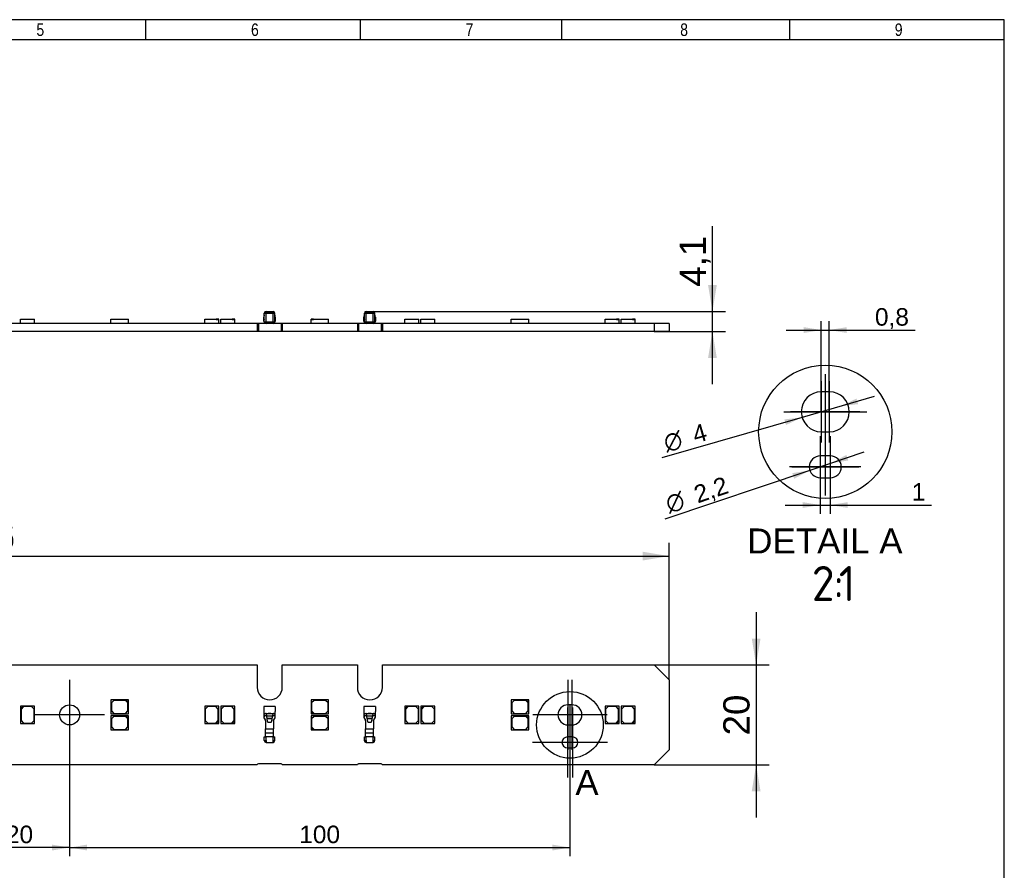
# Model space of a CAD drawing. Header units: millimetres. Extents: x 16 to 406, y 5 to 285.
# Tile 3 of 3: x 209 to 406, y 115 to 285. Entities that reach past the tile are written whole.
import ezdxf
from ezdxf.enums import TextEntityAlignment as Align
from ezdxf.lldxf.tags import DXFTag

# ---------------------------------------------------------------- set-up
doc = ezdxf.new("R2010")
doc.units = ezdxf.units.MM
for name, color, linetype in [('10', 7, 'Continuous'), ('Default', 7, 'Continuous'), ('LINLED_280X20MM_', 7, 'Continuous')]:
    doc.layers.add(name, color=color, linetype=linetype)
doc.styles.add('SEACAD_Arial', font='arial.ttf')
doc.styles.add('SEACAD_Solid_Edge_ANSI1_Symbols', font='semeca1.ttf')
doc.styles.add('SEACAD_Solid_Edge_ISO', font='seiso.ttf')
tags = doc.linetypes.add('CENTER2', pattern=[28.575, 19.05, -3.175, 3.175, -3.175]).pattern_tags.tags
tags[10:11] = [DXFTag(74, 4), DXFTag(75, 0), DXFTag(340, '0'), DXFTag(46, 0.0), DXFTag(50, 0.0), DXFTag(44, 0.0), DXFTag(45, 0.0)]
tags[8:9] = [DXFTag(74, 4), DXFTag(75, 0), DXFTag(340, '0'), DXFTag(46, 0.0), DXFTag(50, 0.0), DXFTag(44, 0.0), DXFTag(45, 0.0)]
tags[6:7] = [DXFTag(74, 4), DXFTag(75, 0), DXFTag(340, '0'), DXFTag(46, 0.0), DXFTag(50, 0.0), DXFTag(44, 0.0), DXFTag(45, 0.0)]
tags[4:5] = [DXFTag(74, 4), DXFTag(75, 0), DXFTag(340, '0'), DXFTag(46, 0.0), DXFTag(50, 0.0), DXFTag(44, 0.0), DXFTag(45, 0.0)]
doc.dimstyles.new('ISO', dxfattribs={"dimtxt": 5.25, "dimasz": 5.25, "dimexe": 2.625, "dimexo": 0, "dimgap": 1.3125, "dimtad": 1, "dimtxsty": 'SEACAD_Arial', "dimblk1": '_SE_FILLED', "dimblk2": '_SE_FILLED', "dimsah": 1, "dimcen": 2.625, "dimadec": 0, "dimazin": 0, "dimtfac": 0.5, "dimtdec": 3, "dimtmove": 0, "dimatfit": 3, "dimfxl": 1, "dimarcsym": 0})

# ---------------------------------------------------------------- blocks, each defined once
blk = doc.blocks.new('SEANNOT_GROUP')
at = {"layer": 'Default', "color": 7, "linetype": 'CENTER2'}
for p, q in [((370.69, 212.36), (370.69, 200.11)), ((376.81, 206.23), (364.56, 206.23))]:
    blk.add_line(p, q, dxfattribs=at)
blk = doc.blocks.new('SEANNOT_GROUP1')
at = {"layer": 'Default', "color": 7, "linetype": 'CENTER2'}
for p, q in [((369.09, 212.36), (369.09, 200.11)), ((375.21, 206.23), (362.96, 206.23))]:
    blk.add_line(p, q, dxfattribs=at)
blk = doc.blocks.new('SEANNOT_GROUP2')
at = {"layer": 'Default', "color": 7, "linetype": 'CENTER2'}
for p, q in [((368.89, 201.36), (368.89, 189.11)), ((375.01, 195.23), (362.76, 195.23))]:
    blk.add_line(p, q, dxfattribs=at)
blk = doc.blocks.new('SEANNOT_GROUP3')
at = {"layer": 'Default', "color": 7, "linetype": 'CENTER2'}
for p, q in [((370.89, 201.36), (370.89, 189.11)), ((377.01, 195.23), (364.76, 195.23))]:
    blk.add_line(p, q, dxfattribs=at)
blk = doc.blocks.new('SEANNOT_GROUP4')
at = {"layer": 'Default', "color": 7, "linetype": 'CENTER2'}
blk.add_line((369.89, 213.73), (369.89, 198.73), dxfattribs=at)
blk = doc.blocks.new('SEANNOT_GROUP5')
at = {"layer": 'Default', "color": 7, "linetype": 'CENTER2'}
blk.add_line((369.89, 200.93), (369.89, 189.53), dxfattribs=at)
blk = doc.blocks.new('SEANNOT_GROUP6')
at = {"layer": 'Default', "color": 7, "linetype": 'CENTER2'}
blk.add_line((363.19, 195.23), (376.59, 195.23), dxfattribs=at)
blk = doc.blocks.new('SEANNOT_GROUP7')
at = {"layer": 'Default', "color": 7, "linetype": 'CENTER2'}
blk.add_line((361.59, 206.23), (378.19, 206.23), dxfattribs=at)
blk = doc.blocks.new('SEANNOT_GROUP9')
at = {"layer": 'Default', "color": 7, "linetype": 'CENTER2'}
for p, q in [((218.86, 152.67), (218.86, 138.67)), ((225.86, 145.67), (211.86, 145.67))]:
    blk.add_line(p, q, dxfattribs=at)
blk = doc.blocks.new('SEANNOT_GROUP17')
at = {"layer": 'Default', "color": 7, "linetype": 'CENTER2'}
for p, q in [((319.26, 152.67), (319.26, 138.67)), ((326.26, 145.67), (312.26, 145.67))]:
    blk.add_line(p, q, dxfattribs=at)
blk = doc.blocks.new('SEANNOT_GROUP18')
at = {"layer": 'Default', "color": 7, "linetype": 'CENTER2'}
for p, q in [((318.46, 152.67), (318.46, 138.67)), ((325.46, 145.67), (311.46, 145.67))]:
    blk.add_line(p, q, dxfattribs=at)
blk = doc.blocks.new('SEANNOT_GROUP19')
at = {"layer": 'Default', "color": 7, "linetype": 'CENTER2'}
for p, q in [((318.36, 147.17), (318.36, 133.17)), ((325.36, 140.17), (311.36, 140.17))]:
    blk.add_line(p, q, dxfattribs=at)
blk = doc.blocks.new('SEANNOT_GROUP20')
at = {"layer": 'Default', "color": 7, "linetype": 'CENTER2'}
for p, q in [((319.36, 147.17), (319.36, 133.17)), ((326.36, 140.17), (312.36, 140.17))]:
    blk.add_line(p, q, dxfattribs=at)
blk = doc.blocks.new('SE')
at = {"layer": 'LINLED_280X20MM_', "color": 7, "linetype": 'Continuous'}
for p, q in [((141.36, 155.67), (256.36, 155.67)), ((256.36, 155.67), (256.36, 151.17)), ((261.36, 155.67), (276.36, 155.67)), ((261.36, 151.17), (261.36, 155.67)), ((276.36, 155.67), (276.36, 151.17)), ((281.36, 155.67), (335.66, 155.67)), ((281.36, 151.17), (281.36, 155.67)), ((335.66, 155.67), (338.66, 152.67)), ((338.66, 152.67), (338.66, 138.67)), ((230.11, 148.67), (227.11, 148.67)), ((227.11, 148.67), (227.11, 145.87)), ((227.71, 148.57), (227.21, 148.07)), ((227.21, 148.07), (227.21, 146.47)), ((230.01, 148.57), (227.71, 148.57)), ((230.51, 148.07), (230.01, 148.57)), ((230.11, 148.67), (230.61, 148.17)), ((230.61, 148.67), (230.11, 148.67)), ((230.51, 146.47), (230.51, 148.07)), ((230.61, 148.17), (230.61, 148.67)), ((230.61, 145.87), (230.61, 148.17)), ((270.61, 148.67), (267.11, 148.67)), ((267.11, 148.67), (267.11, 146.37)), ((267.71, 148.57), (267.21, 148.07)), ((267.21, 148.07), (267.21, 146.47)), ((270.01, 148.57), (267.71, 148.57)), ((270.51, 148.07), (270.01, 148.57)), ((270.51, 146.47), (270.51, 148.07)), ((270.61, 145.87), (270.61, 148.67)), ((310.11, 148.67), (307.11, 148.67)), ((307.11, 148.67), (307.11, 145.87)), ((307.71, 148.57), (307.21, 148.07)), ((307.21, 148.07), (307.21, 146.47)), ((310.01, 148.57), (307.71, 148.57)), ((310.51, 148.07), (310.01, 148.57)), ((310.11, 148.67), (310.61, 148.17)), ((310.61, 148.67), (310.11, 148.67)), ((310.51, 146.47), (310.51, 148.07)), ((310.61, 148.17), (310.61, 148.67)), ((310.61, 145.87), (310.61, 148.17)), ((319.26, 147.67), (318.46, 147.67)), ((209.06, 146.92), (209.56, 147.42)), ((209.56, 147.42), (209.06, 147.42)), ((209.06, 147.42), (209.06, 146.92)), ((209.06, 146.92), (209.06, 143.92)), ((209.66, 147.32), (209.16, 146.82)), ((209.16, 146.82), (209.16, 144.52)), ((211.86, 147.42), (209.56, 147.42)), ((211.26, 147.32), (209.66, 147.32)), ((211.76, 146.82), (211.26, 147.32)), ((211.76, 144.52), (211.76, 146.82)), ((211.86, 143.92), (211.86, 147.42)), ((227.11, 145.87), (230.61, 145.87)), ((227.21, 146.47), (227.71, 145.97)), ((227.71, 145.97), (230.01, 145.97)), ((230.01, 145.97), (230.51, 146.47)), ((248.66, 147.42), (245.86, 147.42)), ((245.86, 147.42), (245.86, 143.92)), ((246.46, 147.32), (245.96, 146.82)), ((245.96, 146.82), (245.96, 144.52)), ((248.06, 147.32), (246.46, 147.32)), ((248.56, 146.82), (248.06, 147.32)), ((248.56, 144.52), (248.56, 146.82)), ((248.66, 144.42), (248.66, 147.42)), ((251.86, 147.42), (249.06, 147.42)), ((249.06, 147.42), (249.06, 143.92)), ((249.66, 147.32), (249.16, 146.82)), ((249.16, 146.82), (249.16, 144.52)), ((251.26, 147.32), (249.66, 147.32)), ((251.76, 146.82), (251.26, 147.32)), ((251.76, 144.52), (251.76, 146.82)), ((251.86, 144.42), (251.86, 147.42)), ((259.96, 147.37), (257.66, 147.37)), ((257.66, 147.37), (257.66, 146.57)), ((257.66, 146.57), (257.66, 146.37)), ((257.66, 146.37), (257.66, 145.29)), ((258.11, 145.97), (258.03, 145.97)), ((258.11, 145.97), (258.18, 145.48)), ((258.11, 145.97), (258.81, 145.97)), ((259.1, 145.97), (258.51, 145.97)), ((258.81, 145.97), (259.51, 145.97)), ((259.44, 145.48), (259.51, 145.97)), ((259.58, 145.97), (259.51, 145.97)), ((259.96, 147.37), (259.96, 146.57)), ((259.96, 146.57), (259.96, 146.37)), ((259.96, 145.29), (259.96, 146.37)), ((267.61, 145.87), (267.11, 146.37)), ((267.11, 146.37), (267.11, 145.87)), ((267.11, 145.87), (267.61, 145.87)), ((267.21, 146.47), (267.71, 145.97)), ((267.61, 145.87), (270.61, 145.87)), ((267.71, 145.97), (270.01, 145.97)), ((270.01, 145.97), (270.51, 146.47)), ((279.96, 147.37), (277.66, 147.37)), ((277.66, 147.37), (277.66, 146.57)), ((277.66, 146.57), (277.66, 146.37)), ((277.66, 146.37), (277.66, 145.29)), ((278.11, 145.97), (278.03, 145.97)), ((278.11, 145.97), (278.18, 145.48)), ((278.11, 145.97), (278.81, 145.97)), ((279.1, 145.97), (278.51, 145.97)), ((278.81, 145.97), (279.51, 145.97)), ((279.44, 145.48), (279.51, 145.97)), ((279.58, 145.97), (279.51, 145.97)), ((279.96, 147.37), (279.96, 146.57)), ((279.96, 146.57), (279.96, 146.37)), ((279.96, 145.29), (279.96, 146.37)), ((285.86, 146.92), (286.36, 147.42)), ((286.36, 147.42), (285.86, 147.42)), ((285.86, 147.42), (285.86, 146.92)), ((285.86, 146.92), (285.86, 143.92)), ((286.46, 147.32), (285.96, 146.82)), ((285.96, 146.82), (285.96, 144.52)), ((288.66, 147.42), (286.36, 147.42)), ((288.06, 147.32), (286.46, 147.32)), ((288.56, 146.82), (288.06, 147.32)), ((288.56, 144.52), (288.56, 146.82)), ((288.66, 143.92), (288.66, 147.42)), ((289.06, 146.92), (289.56, 147.42)), ((289.56, 147.42), (289.06, 147.42)), ((289.06, 147.42), (289.06, 146.92)), ((289.06, 146.92), (289.06, 143.92)), ((289.66, 147.32), (289.16, 146.82)), ((289.16, 146.82), (289.16, 144.52)), ((291.86, 147.42), (289.56, 147.42)), ((291.26, 147.32), (289.66, 147.32)), ((291.76, 146.82), (291.26, 147.32)), ((291.76, 144.52), (291.76, 146.82)), ((291.86, 143.92), (291.86, 147.42)), ((307.11, 145.87), (310.61, 145.87)), ((307.21, 146.47), (307.71, 145.97)), ((307.71, 145.97), (310.01, 145.97)), ((310.01, 145.97), (310.51, 146.47)), ((328.66, 147.42), (325.86, 147.42)), ((325.86, 147.42), (325.86, 143.92)), ((326.46, 147.32), (325.96, 146.82)), ((325.96, 146.82), (325.96, 144.52)), ((328.06, 147.32), (326.46, 147.32)), ((328.56, 146.82), (328.06, 147.32)), ((328.56, 144.52), (328.56, 146.82)), ((328.66, 144.42), (328.66, 147.42)), ((331.86, 147.42), (329.06, 147.42)), ((329.06, 147.42), (329.06, 143.92)), ((329.66, 147.32), (329.16, 146.82)), ((329.16, 146.82), (329.16, 144.52)), ((331.26, 147.32), (329.66, 147.32)), ((331.76, 146.82), (331.26, 147.32)), ((331.76, 144.52), (331.76, 146.82)), ((331.86, 144.42), (331.86, 147.42)), ((209.06, 143.92), (211.86, 143.92)), ((209.16, 144.52), (209.66, 144.02)), ((209.66, 144.02), (211.26, 144.02)), ((211.26, 144.02), (211.76, 144.52)), ((230.11, 145.47), (227.11, 145.47)), ((227.11, 145.47), (227.11, 142.67)), ((227.71, 145.37), (227.21, 144.87)), ((227.21, 144.87), (227.21, 143.27)), ((230.01, 145.37), (227.71, 145.37)), ((230.51, 144.87), (230.01, 145.37)), ((230.11, 145.47), (230.61, 144.97)), ((230.61, 145.47), (230.11, 145.47)), ((230.51, 143.27), (230.51, 144.87)), ((230.61, 144.97), (230.61, 145.47)), ((230.61, 142.67), (230.61, 144.97)), ((245.86, 143.92), (248.16, 143.92)), ((245.96, 144.52), (246.46, 144.02)), ((246.46, 144.02), (248.06, 144.02)), ((248.06, 144.02), (248.56, 144.52)), ((248.66, 144.42), (248.16, 143.92)), ((248.16, 143.92), (248.66, 143.92)), ((248.66, 143.92), (248.66, 144.42)), ((249.06, 143.92), (251.36, 143.92)), ((249.16, 144.52), (249.66, 144.02)), ((249.66, 144.02), (251.26, 144.02)), ((251.26, 144.02), (251.76, 144.52)), ((251.86, 144.42), (251.36, 143.92)), ((251.36, 143.92), (251.86, 143.92)), ((251.86, 143.92), (251.86, 144.42)), ((257.66, 145.29), (257.71, 145.29)), ((258.18, 145.47), (257.71, 145.47)), ((257.71, 145.47), (257.71, 145.29)), ((257.8, 144.91), (257.86, 144.91)), ((257.8, 144.91), (257.89, 144.79)), ((257.87, 144.89), (257.86, 144.91)), ((257.89, 144.8), (257.92, 144.76)), ((258.01, 144.53), (258.01, 142.87)), ((258.18, 145.48), (259.44, 145.48)), ((259.9, 145.47), (259.44, 145.47)), ((259.61, 144.51), (259.62, 144.59)), ((259.61, 144.53), (259.61, 142.87)), ((259.73, 144.8), (259.82, 144.91)), ((259.76, 144.91), (259.74, 144.89)), ((259.76, 144.91), (259.82, 144.91)), ((259.9, 145.47), (259.9, 145.29)), ((259.9, 145.29), (259.96, 145.29)), ((270.61, 145.47), (267.11, 145.47)), ((267.11, 145.47), (267.11, 143.17)), ((267.71, 145.37), (267.21, 144.87)), ((267.21, 144.87), (267.21, 143.27)), ((270.01, 145.37), (267.71, 145.37)), ((270.51, 144.87), (270.01, 145.37)), ((270.51, 143.27), (270.51, 144.87)), ((270.61, 142.67), (270.61, 145.47)), ((277.66, 145.29), (277.71, 145.29)), ((278.18, 145.47), (277.71, 145.47)), ((277.71, 145.47), (277.71, 145.29)), ((277.8, 144.91), (277.86, 144.91)), ((277.8, 144.91), (277.89, 144.79)), ((277.87, 144.89), (277.86, 144.91)), ((277.89, 144.8), (277.92, 144.76)), ((278.01, 144.53), (278.01, 142.87)), ((278.18, 145.48), (279.44, 145.48)), ((279.9, 145.47), (279.44, 145.47)), ((279.61, 144.51), (279.62, 144.59)), ((279.61, 144.53), (279.61, 142.87)), ((279.73, 144.8), (279.82, 144.91)), ((279.76, 144.91), (279.74, 144.89)), ((279.76, 144.91), (279.82, 144.91)), ((279.9, 145.47), (279.9, 145.29)), ((279.9, 145.29), (279.96, 145.29)), ((285.86, 143.92), (288.66, 143.92)), ((285.96, 144.52), (286.46, 144.02)), ((286.46, 144.02), (288.06, 144.02)), ((288.06, 144.02), (288.56, 144.52)), ((289.06, 143.92), (291.86, 143.92)), ((289.16, 144.52), (289.66, 144.02)), ((289.66, 144.02), (291.26, 144.02)), ((291.26, 144.02), (291.76, 144.52)), ((310.11, 145.47), (307.11, 145.47)), ((307.11, 145.47), (307.11, 142.67)), ((307.71, 145.37), (307.21, 144.87)), ((307.21, 144.87), (307.21, 143.27)), ((310.01, 145.37), (307.71, 145.37)), ((310.51, 144.87), (310.01, 145.37)), ((310.11, 145.47), (310.61, 144.97)), ((310.61, 145.47), (310.11, 145.47)), ((310.51, 143.27), (310.51, 144.87)), ((310.61, 144.97), (310.61, 145.47)), ((310.61, 142.67), (310.61, 144.97)), ((318.46, 143.67), (319.26, 143.67)), ((325.86, 143.92), (328.16, 143.92)), ((325.96, 144.52), (326.46, 144.02)), ((326.46, 144.02), (328.06, 144.02)), ((328.06, 144.02), (328.56, 144.52)), ((328.66, 144.42), (328.16, 143.92)), ((328.16, 143.92), (328.66, 143.92)), ((328.66, 143.92), (328.66, 144.42)), ((329.06, 143.92), (331.36, 143.92)), ((329.16, 144.52), (329.66, 144.02)), ((329.66, 144.02), (331.26, 144.02)), ((331.26, 144.02), (331.76, 144.52)), ((331.86, 144.42), (331.36, 143.92)), ((331.36, 143.92), (331.86, 143.92)), ((331.86, 143.92), (331.86, 144.42)), ((227.11, 142.67), (230.61, 142.67)), ((227.21, 143.27), (227.71, 142.77)), ((227.71, 142.77), (230.01, 142.77)), ((230.01, 142.77), (230.51, 143.27)), ((258.01, 142.87), (259.61, 142.87)), ((258.01, 142.07), (258.01, 142.87)), ((258.02, 142.07), (258.01, 142.07)), ((258.02, 142.07), (259.6, 142.07)), ((259.61, 142.07), (259.6, 142.07)), ((259.61, 142.07), (259.61, 142.87)), ((267.61, 142.67), (267.11, 143.17)), ((267.11, 143.17), (267.11, 142.67)), ((267.11, 142.67), (267.61, 142.67)), ((267.21, 143.27), (267.71, 142.77)), ((267.61, 142.67), (270.61, 142.67)), ((267.71, 142.77), (270.01, 142.77)), ((270.01, 142.77), (270.51, 143.27)), ((278.01, 142.87), (279.61, 142.87)), ((278.01, 142.07), (278.01, 142.87)), ((278.02, 142.07), (278.01, 142.07)), ((278.02, 142.07), (279.6, 142.07)), ((279.61, 142.07), (279.6, 142.07)), ((279.61, 142.07), (279.61, 142.87)), ((307.11, 142.67), (310.61, 142.67)), ((307.21, 143.27), (307.71, 142.77)), ((307.71, 142.77), (310.01, 142.77)), ((310.01, 142.77), (310.51, 143.27)), ((257.76, 140.52), (257.76, 141.27)), ((257.76, 141.27), (258.01, 141.27)), ((257.76, 140.52), (258.11, 140.52)), ((258.01, 141.37), (259.61, 141.37)), ((258.01, 141.37), (258.01, 141.27)), ((258.01, 141.27), (258.11, 141.27)), ((258.11, 140.52), (258.11, 141.27)), ((258.11, 140.52), (258.11, 140.17)), ((258.11, 140.17), (259.51, 140.17)), ((259.51, 140.52), (259.51, 141.27)), ((259.51, 141.27), (259.61, 141.27)), ((259.51, 140.52), (259.86, 140.52)), ((259.51, 140.17), (259.51, 140.52)), ((259.61, 141.27), (259.61, 141.37)), ((259.61, 141.27), (259.86, 141.27)), ((259.86, 140.52), (259.86, 141.27)), ((277.76, 140.52), (277.76, 141.27)), ((277.76, 141.27), (278.01, 141.27)), ((277.76, 140.52), (278.11, 140.52)), ((278.01, 141.37), (279.61, 141.37)), ((278.01, 141.37), (278.01, 141.27)), ((278.01, 141.27), (278.11, 141.27)), ((278.11, 140.52), (278.11, 141.27)), ((278.11, 140.52), (278.11, 140.17)), ((278.11, 140.17), (279.51, 140.17)), ((279.51, 140.52), (279.51, 141.27)), ((279.51, 141.27), (279.61, 141.27)), ((279.51, 140.52), (279.86, 140.52)), ((279.51, 140.17), (279.51, 140.52)), ((279.61, 141.27), (279.61, 141.37)), ((279.61, 141.27), (279.86, 141.27)), ((279.86, 140.52), (279.86, 141.27)), ((319.36, 141.27), (318.36, 141.27)), ((318.36, 139.07), (319.36, 139.07)), ((338.66, 138.67), (335.66, 135.67)), ((261.11, 135.92), (256.61, 135.92)), ((281.11, 135.92), (276.61, 135.92)), ((256.36, 135.67), (141.36, 135.67)), ((276.36, 135.67), (261.36, 135.67)), ((335.66, 135.67), (281.36, 135.67))]:
    blk.add_line(p, q, dxfattribs=at)
blk.add_circle((218.86, 145.67), 2, dxfattribs=at)
for centre, radius, start, end in [((258.86, 151.17), 2.5, 180, 0), ((278.86, 151.17), 2.5, 180, 0), ((318.46, 145.67), 2, 90, 270), ((319.26, 145.67), 2, 270, 90), ((258.26, 145.29), 0.6, 180, 219.99), ((258.03, 144.89), 0.161, 178.459, 193.2275), ((262.36, 145.89), 4.6, 193.0707, 193.7639), ((257.51, 144.48), 0.5, 0, 39.99), ((262.36, 145.89), 4.6, 193.7639, 193.7772), ((277.57, 148.88), 19.69, 189.9673, 191.0962), ((258.81, 147.06), 2.04, 254.0101, 285.9899), ((263.57, 146), 5.4, 189.6637, 190.5964), ((258.81, 146.83), 1.9, 253.2903, 286.7097), ((360.7, 163.44), 104.08, 190.2025, 190.612), ((156.92, 163.44), 104.08, 349.388, 349.7975), ((254.05, 146), 5.4, 349.4036, 350.3363), ((240.05, 148.88), 19.69, 348.9037, 350.0328), ((260.11, 144.48), 0.501, 139.7418, 171.8387), ((260.11, 144.48), 0.5, 164.5703, 180), ((256.24, 145.66), 3.59, 346.1227, 347.0293), ((259.58, 144.89), 0.161, 346.7725, 1.541), ((259.36, 145.29), 0.6, 320.01, 360), ((278.26, 145.29), 0.6, 180, 219.99), ((278.03, 144.89), 0.161, 178.459, 193.2275), ((282.36, 145.89), 4.6, 193.0707, 193.7639), ((277.51, 144.48), 0.5, 0, 39.99), ((282.36, 145.89), 4.6, 193.7639, 193.7772), ((297.57, 148.88), 19.69, 189.9673, 191.0962), ((278.81, 147.06), 2.04, 254.0101, 285.9899), ((283.57, 146), 5.4, 189.6637, 190.5964), ((278.81, 146.83), 1.9, 253.2903, 286.7097), ((380.7, 163.44), 104.08, 190.2025, 190.612), ((176.92, 163.44), 104.08, 349.388, 349.7975), ((274.05, 146), 5.4, 349.4036, 350.3363), ((260.05, 148.88), 19.69, 348.9037, 350.0328), ((280.11, 144.48), 0.501, 139.7418, 171.8387), ((280.11, 144.48), 0.5, 164.5703, 180), ((276.24, 145.66), 3.59, 346.1227, 347.0293), ((279.58, 144.89), 0.161, 346.7725, 1.541), ((279.36, 145.29), 0.6, 320.01, 360), ((258.11, 140.52), 0.352, 180.3255, 270), ((258.11, 140.52), 0.102, 181.1234, 270), ((259.51, 140.52), 0.102, 270, 358.8766), ((259.51, 140.52), 0.352, 270, 359.6745), ((278.11, 140.52), 0.352, 180.3255, 270), ((278.11, 140.52), 0.102, 181.1234, 270), ((279.51, 140.52), 0.102, 270, 358.8766), ((279.51, 140.52), 0.352, 270, 359.6745), ((318.36, 140.17), 1.1, 90, 270), ((319.36, 140.17), 1.1, 270, 90), ((256.61, 135.67), 0.25, 90, 180), ((261.11, 135.67), 0.25, 0, 90), ((276.61, 135.67), 0.25, 90, 180), ((281.11, 135.67), 0.25, 0, 90)]:
    blk.add_arc(centre, radius, start, end, dxfattribs=at)
for centre, major_axis, start_param, end_param in [((257.51, 144.53), (-0.5, 0), 3.230035, 3.879597), ((257.51, 144.53), (-0.5, 0), 3.141593, 3.230035), ((260.11, 144.53), (0.5, 0), 2.403589, 3.068484), ((260.11, 144.53), (0.5, 0), 3.068484, 3.141593), ((277.51, 144.53), (-0.5, 0), 3.230035, 3.879597), ((277.51, 144.53), (-0.5, 0), 3.141593, 3.230035), ((280.11, 144.53), (0.5, 0), 2.403589, 3.068484), ((280.11, 144.53), (0.5, 0), 3.068484, 3.141593)]:
    blk.add_ellipse(centre, major_axis=major_axis, ratio=0.955175, start_param=start_param, end_param=end_param, dxfattribs=at)
for points in [[(257.71, 145.47), (257.71, 145.54), (257.72, 145.61), (257.74, 145.74), (257.76, 145.8), (257.81, 145.89), (257.85, 145.92), (257.93, 145.96), (257.98, 145.97), (258.03, 145.97)], [(259.58, 145.97), (259.64, 145.97), (259.69, 145.96), (259.77, 145.92), (259.81, 145.89), (259.86, 145.8), (259.88, 145.74), (259.9, 145.61), (259.9, 145.54), (259.9, 145.47)], [(277.71, 145.47), (277.71, 145.54), (277.72, 145.61), (277.74, 145.74), (277.76, 145.8), (277.81, 145.89), (277.85, 145.92), (277.93, 145.96), (277.98, 145.97), (278.03, 145.97)], [(279.58, 145.97), (279.64, 145.97), (279.69, 145.96), (279.77, 145.92), (279.81, 145.89), (279.86, 145.8), (279.88, 145.74), (279.9, 145.61), (279.9, 145.54), (279.9, 145.47)]]:
    blk.add_open_spline(points, degree=3, knots=[0, 0, 0, 0, 0.25, 0.25, 0.5, 0.5, 0.75, 0.75, 1, 1, 1, 1], dxfattribs=at)
for points in [[(257.86, 144.91), (257.85, 144.92), (257.83, 144.95), (257.8, 144.99), (257.77, 145.04), (257.75, 145.09), (257.73, 145.14), (257.72, 145.19), (257.71, 145.24), (257.71, 145.28), (257.71, 145.29)], [(258.01, 144.53), (258.01, 144.55), (258.01, 144.58), (258, 144.63), (257.99, 144.68), (257.97, 144.73), (257.96, 144.77), (257.93, 144.81), (257.91, 144.86), (257.89, 144.88), (257.87, 144.89)], [(258.4, 144.28), (258.43, 144.26), (258.49, 144.23), (258.6, 144.2), (258.7, 144.19), (258.81, 144.18), (258.91, 144.19), (259.02, 144.2), (259.12, 144.23), (259.19, 144.26), (259.22, 144.28)], [(259.74, 144.89), (259.73, 144.88), (259.71, 144.86), (259.68, 144.81), (259.66, 144.77), (259.64, 144.73), (259.63, 144.68), (259.62, 144.63), (259.61, 144.58), (259.61, 144.55), (259.61, 144.53)], [(259.9, 145.29), (259.9, 145.28), (259.9, 145.24), (259.89, 145.19), (259.88, 145.14), (259.87, 145.09), (259.85, 145.04), (259.82, 144.99), (259.79, 144.95), (259.77, 144.92), (259.76, 144.91)], [(277.86, 144.91), (277.85, 144.92), (277.83, 144.95), (277.8, 144.99), (277.77, 145.04), (277.75, 145.09), (277.73, 145.14), (277.72, 145.19), (277.71, 145.24), (277.71, 145.28), (277.71, 145.29)], [(278.01, 144.53), (278.01, 144.55), (278.01, 144.58), (278, 144.63), (277.99, 144.68), (277.97, 144.73), (277.96, 144.77), (277.93, 144.81), (277.91, 144.86), (277.89, 144.88), (277.87, 144.89)], [(278.4, 144.28), (278.43, 144.26), (278.49, 144.23), (278.6, 144.2), (278.7, 144.19), (278.81, 144.18), (278.91, 144.19), (279.02, 144.2), (279.12, 144.23), (279.19, 144.26), (279.22, 144.28)], [(279.74, 144.89), (279.73, 144.88), (279.71, 144.86), (279.68, 144.81), (279.66, 144.77), (279.64, 144.73), (279.63, 144.68), (279.62, 144.63), (279.61, 144.58), (279.61, 144.55), (279.61, 144.53)], [(279.9, 145.29), (279.9, 145.28), (279.9, 145.24), (279.89, 145.19), (279.88, 145.14), (279.87, 145.09), (279.85, 145.04), (279.82, 144.99), (279.79, 144.95), (279.77, 144.92), (279.76, 144.91)], [(258.01, 141.37), (258.01, 141.7), (258.02, 141.74), (258.02, 142.07)], [(259.61, 141.37), (259.61, 141.7), (259.6, 141.74), (259.6, 142.07)], [(278.01, 141.37), (278.01, 141.7), (278.02, 141.74), (278.02, 142.07)], [(279.61, 141.37), (279.61, 141.7), (279.6, 141.74), (279.6, 142.07)]]:
    blk.add_open_spline(points, degree=3, dxfattribs=at)
blk = doc.blocks.new('SE1')
at = {"layer": 'LINLED_280X20MM_', "color": 7, "linetype": 'Continuous'}
for p, q in [((209.06, 223.85), (209.06, 224.75)), ((209.06, 224.75), (211.86, 224.75)), ((211.86, 223.85), (211.86, 224.75)), ((227.11, 223.85), (227.11, 224.75)), ((227.11, 224.75), (230.61, 224.75)), ((230.61, 223.85), (230.61, 224.75)), ((245.86, 223.85), (245.86, 224.75)), ((245.86, 224.75), (248.16, 224.75)), ((248.16, 224.65), (248.16, 224.75)), ((248.66, 224.75), (248.16, 224.75)), ((248.16, 224.65), (248.66, 224.65)), ((248.66, 224.65), (248.66, 224.75)), ((248.66, 223.85), (248.66, 224.65)), ((249.06, 223.85), (249.06, 224.75)), ((249.06, 224.75), (251.36, 224.75)), ((251.36, 224.65), (251.36, 224.75)), ((251.86, 224.75), (251.36, 224.75)), ((251.36, 224.65), (251.86, 224.65)), ((251.86, 224.65), (251.86, 224.75)), ((251.86, 223.85), (251.86, 224.65)), ((257.66, 224.35), (257.66, 225.15)), ((257.76, 225.5), (257.71, 225.5)), ((257.76, 224.2), (257.76, 225.95)), ((257.76, 225.95), (258.11, 225.95)), ((258.01, 226.3), (258.01, 226.28)), ((258.01, 226.3), (258.11, 226.3)), ((258.01, 225.97), (258.01, 225.95)), ((258.03, 226.01), (258.06, 225.95)), ((258.11, 226.3), (258.11, 226.05)), ((258.11, 226.3), (259.51, 226.3)), ((258.11, 226.05), (259.51, 226.05)), ((258.11, 224.2), (258.11, 225.95)), ((258.11, 225.95), (259.51, 225.95)), ((259.51, 226.3), (259.51, 226.05)), ((259.51, 226.3), (259.61, 226.3)), ((259.51, 224.2), (259.51, 225.95)), ((259.51, 225.95), (259.86, 225.95)), ((259.59, 226.01), (259.56, 225.95)), ((259.61, 226.3), (259.61, 226.28)), ((259.61, 225.97), (259.61, 225.95)), ((259.86, 224.2), (259.86, 225.95)), ((259.9, 225.5), (259.86, 225.5)), ((259.96, 225.15), (259.96, 224.35)), ((267.11, 224.65), (267.11, 224.75)), ((267.61, 224.75), (267.11, 224.75)), ((267.11, 223.85), (267.11, 224.65)), ((267.11, 224.65), (267.61, 224.65)), ((267.61, 224.75), (270.61, 224.75)), ((267.61, 224.65), (267.61, 224.75)), ((270.61, 223.85), (270.61, 224.75)), ((277.66, 224.35), (277.66, 225.15)), ((277.76, 225.5), (277.71, 225.5)), ((277.76, 224.2), (277.76, 225.95)), ((277.76, 225.95), (278.11, 225.95)), ((278.01, 226.3), (278.01, 226.28)), ((278.01, 226.3), (278.11, 226.3)), ((278.01, 225.97), (278.01, 225.95)), ((278.03, 226.01), (278.06, 225.95)), ((278.11, 226.3), (278.11, 226.05)), ((278.11, 226.3), (279.51, 226.3)), ((278.11, 226.05), (279.51, 226.05)), ((278.11, 224.2), (278.11, 225.95)), ((278.11, 225.95), (279.51, 225.95)), ((279.51, 226.3), (279.51, 226.05)), ((279.51, 226.3), (279.61, 226.3)), ((279.51, 224.2), (279.51, 225.95)), ((279.51, 225.95), (279.86, 225.95)), ((279.59, 226.01), (279.56, 225.95)), ((279.61, 226.3), (279.61, 226.28)), ((279.61, 225.97), (279.61, 225.95)), ((279.86, 224.2), (279.86, 225.95)), ((279.9, 225.5), (279.86, 225.5)), ((279.96, 225.15), (279.96, 224.35)), ((285.86, 223.85), (285.86, 224.75)), ((285.86, 224.75), (288.66, 224.75)), ((288.66, 223.85), (288.66, 224.75)), ((289.06, 223.85), (289.06, 224.75)), ((289.06, 224.75), (291.86, 224.75)), ((291.86, 223.85), (291.86, 224.75)), ((307.11, 223.85), (307.11, 224.75)), ((307.11, 224.75), (310.61, 224.75)), ((310.61, 223.85), (310.61, 224.75)), ((325.86, 223.85), (325.86, 224.75)), ((325.86, 224.75), (328.16, 224.75)), ((328.16, 224.65), (328.16, 224.75)), ((328.66, 224.75), (328.16, 224.75)), ((328.16, 224.65), (328.66, 224.65)), ((328.66, 224.65), (328.66, 224.75)), ((328.66, 223.85), (328.66, 224.65)), ((329.06, 223.85), (329.06, 224.75)), ((329.06, 224.75), (331.36, 224.75)), ((331.36, 224.65), (331.36, 224.75)), ((331.86, 224.75), (331.36, 224.75)), ((331.36, 224.65), (331.86, 224.65)), ((331.86, 224.65), (331.86, 224.75)), ((331.86, 223.85), (331.86, 224.65)), ((256.36, 223.85), (141.36, 223.85)), ((256.61, 223.85), (256.36, 223.85)), ((256.36, 223.85), (256.36, 222.25)), ((261.11, 223.85), (256.61, 223.85)), ((256.61, 223.85), (256.61, 222.25)), ((257.76, 224.2), (258.11, 224.2)), ((258.11, 224.2), (259.51, 224.2)), ((259.51, 224.1), (258.11, 224.1)), ((258.11, 223.85), (258.11, 224.1)), ((259.51, 224.2), (259.86, 224.2)), ((259.51, 223.85), (259.51, 224.1)), ((261.36, 223.85), (261.11, 223.85)), ((261.11, 223.85), (261.11, 222.25)), ((276.36, 223.85), (261.36, 223.85)), ((261.36, 223.85), (261.36, 222.25)), ((276.61, 223.85), (276.36, 223.85)), ((276.36, 223.85), (276.36, 222.25)), ((281.11, 223.85), (276.61, 223.85)), ((276.61, 223.85), (276.61, 222.25)), ((277.76, 224.2), (278.11, 224.2)), ((278.11, 224.2), (279.51, 224.2)), ((279.51, 224.1), (278.11, 224.1)), ((278.11, 223.85), (278.11, 224.1)), ((279.51, 224.2), (279.86, 224.2)), ((279.51, 223.85), (279.51, 224.1)), ((281.36, 223.85), (281.11, 223.85)), ((281.11, 223.85), (281.11, 222.25)), ((335.66, 223.85), (281.36, 223.85)), ((281.36, 223.85), (281.36, 222.25)), ((338.66, 223.85), (335.66, 223.85)), ((335.66, 223.85), (335.66, 222.25)), ((338.66, 223.85), (338.66, 222.25)), ((256.36, 222.25), (141.36, 222.25)), ((256.61, 222.25), (256.36, 222.25)), ((261.11, 222.25), (256.61, 222.25)), ((261.36, 222.25), (261.11, 222.25)), ((276.36, 222.25), (261.36, 222.25)), ((276.61, 222.25), (276.36, 222.25)), ((281.11, 222.25), (276.61, 222.25)), ((281.36, 222.25), (281.11, 222.25)), ((335.66, 222.25), (281.36, 222.25)), ((338.66, 222.25), (335.66, 222.25))]:
    blk.add_line(p, q, dxfattribs=at)
for centre, radius, start, end in [((258.81, 225.15), 1.15, 162.2811, 204.0709), ((258.16, 224.35), 0.5, 180, 236.2553), ((258.81, 225.15), 1.15, 155.9676, 162.2811), ((258.11, 225.95), 0.35, 90, 180), ((258.11, 225.95), 0.1, 90, 180), ((259.51, 225.95), 0.35, 0, 90), ((259.51, 225.95), 0.1, 0, 90), ((259.46, 224.35), 0.5, 303.7477, 0), ((258.81, 225.15), 1.15, 17.7189, 24.024), ((258.81, 225.15), 1.15, 335.9291, 17.7189), ((278.81, 225.15), 1.15, 162.2811, 204.0709), ((278.16, 224.35), 0.5, 180, 236.2524), ((278.81, 225.15), 1.15, 155.9676, 162.2811), ((278.11, 225.95), 0.35, 90, 180), ((278.11, 225.95), 0.1, 90, 180), ((279.51, 225.95), 0.35, 0, 90), ((279.51, 225.95), 0.1, 0, 90), ((279.46, 224.35), 0.5, 303.7471, 0), ((278.81, 225.15), 1.15, 17.7189, 24.024), ((278.81, 225.15), 1.15, 335.9291, 17.7189), ((258.11, 224.2), 0.35, 180, 270), ((258.11, 224.2), 0.1, 180, 270), ((258.16, 224.35), 0.25, 240.1677, 270), ((258.81, 225.15), 1.15, 235.6988, 245.9294), ((258.81, 225.15), 1.01, 250.1997, 289.8003), ((258.81, 225.15), 1.15, 294.0706, 304.3012), ((259.46, 224.35), 0.25, 270, 299.8228), ((259.51, 224.2), 0.35, 270, 0), ((259.51, 224.2), 0.1, 270, 0), ((278.11, 224.2), 0.35, 180, 270), ((278.11, 224.2), 0.1, 180, 270), ((278.16, 224.35), 0.25, 240.1752, 270), ((278.81, 225.15), 1.15, 235.6988, 245.9294), ((278.81, 225.15), 1.01, 250.1997, 289.8003), ((278.81, 225.15), 1.15, 294.0706, 304.3012), ((279.46, 224.35), 0.25, 270, 299.7983), ((279.51, 224.2), 0.35, 270, 0), ((279.51, 224.2), 0.1, 270, 0)]:
    blk.add_arc(centre, radius, start, end, dxfattribs=at)
for points in [[(259.11, 225.96), (259.02, 226.02), (258.92, 226.05), (258.7, 226.05), (258.59, 226.02), (258.5, 225.96)], [(279.11, 225.96), (279.02, 226.02), (278.92, 226.05), (278.7, 226.05), (278.59, 226.02), (278.5, 225.96)]]:
    blk.add_open_spline(points, degree=3, knots=[0.2958278, 0.2958278, 0.2958278, 0.2958278, 0.5, 0.5, 0.7041722, 0.7041722, 0.7041722, 0.7041722], dxfattribs=at)
blk = doc.blocks.new('DMBLK1')
at = {"layer": 'Default', "linetype": 'Continuous'}
for points in [[(64.31, 178.27), (59.06, 177.4), (64.31, 176.52)], [(333.41, 178.27), (333.41, 176.52), (338.66, 177.4)]]:
    blk.add_hatch(color=7, dxfattribs=at).paths.add_polyline_path(points)
at = {"layer": 'Default', "color": 7, "linetype": 'Continuous'}
for p, q in [((59.06, 152.67), (59.06, 180.02)), ((338.66, 152.67), (338.66, 180.02)), ((59.06, 177.4), (338.66, 177.4))]:
    blk.add_line(p, q, dxfattribs=at)
at = {"layer": 'Default', "color": 7, "linetype": 'Continuous', "style": 'SEACAD_Arial'}
blk.add_text('279,6', height=5.25, dxfattribs=at).set_placement((189.61, 183.96), align=Align.TOP_LEFT)
blk = doc.blocks.new('_SE_FILLED')
at = {"color": 0}
blk.add_line((0, 0), (-1, 0), dxfattribs=at)
blk.add_solid([(0, 0), (-1, -0.1665), (-1, 0.1665), (0, 0)], dxfattribs=at)
blk = doc.blocks.new('DMBLK3')
at = {"layer": 'Default', "linetype": 'Continuous'}
for points in [[(348.21, 231.55), (346.46, 231.55), (347.33, 226.3)], [(348.21, 217), (347.33, 222.25), (346.46, 217)]]:
    blk.add_hatch(color=7, dxfattribs=at).paths.add_polyline_path(points)
at = {"layer": 'Default', "color": 7, "linetype": 'Continuous'}
for p, q in [((347.33, 211.75), (347.33, 243.33)), ((279.51, 226.3), (349.96, 226.3)), ((335.66, 222.25), (349.96, 222.25))]:
    blk.add_line(p, q, dxfattribs=at)
at = {"layer": 'Default', "color": 7, "linetype": 'Continuous', "style": 'SEACAD_Arial'}
blk.add_text('4,1', height=5.25, rotation=90, dxfattribs=at).set_placement((340.77, 231.22), align=Align.TOP_LEFT)
blk = doc.blocks.new('DMBLK4')
at = {"layer": 'Default', "linetype": 'Continuous'}
for points in [[(356.94, 160.92), (355.19, 160.92), (356.07, 155.67)], [(356.94, 130.42), (356.07, 135.67), (355.19, 130.42)]]:
    blk.add_hatch(color=7, dxfattribs=at).paths.add_polyline_path(points)
at = {"layer": 'Default', "color": 7, "linetype": 'Continuous'}
for p, q in [((356.07, 166.17), (356.07, 125.17)), ((335.66, 155.67), (358.69, 155.67)), ((335.66, 135.67), (358.69, 135.67))]:
    blk.add_line(p, q, dxfattribs=at)
at = {"layer": 'Default', "color": 7, "linetype": 'Continuous', "style": 'SEACAD_Arial'}
blk.add_text('20', height=5.25, rotation=90, dxfattribs=at).set_placement((349.5, 141.56), align=Align.TOP_LEFT)
blk = doc.blocks.new('DMBLK6')
at = {"layer": 'Default', "linetype": 'Continuous'}
for points in [[(202.36, 118.58), (202.36, 119.75), (198.86, 119.16)], [(215.36, 118.58), (218.86, 119.16), (215.36, 119.75)]]:
    blk.add_hatch(color=7, dxfattribs=at).paths.add_polyline_path(points)
at = {"layer": 'Default', "color": 7, "linetype": 'Continuous'}
for p, q in [((198.86, 145.67), (198.86, 117.41)), ((218.86, 145.67), (218.86, 117.41)), ((218.86, 119.16), (198.86, 119.16))]:
    blk.add_line(p, q, dxfattribs=at)
at = {"layer": 'Default', "color": 7, "linetype": 'Continuous', "style": 'SEACAD_Arial'}
blk.add_text('20', height=3.5, dxfattribs=at).set_placement((206.12, 123.54), align=Align.TOP_LEFT)
blk = doc.blocks.new('DMBLK7')
at = {"layer": 'Default', "linetype": 'Continuous'}
for points in [[(222.36, 118.58), (222.36, 119.75), (218.86, 119.16)], [(315.36, 118.58), (318.86, 119.16), (315.36, 119.75)]]:
    blk.add_hatch(color=7, dxfattribs=at).paths.add_polyline_path(points)
at = {"layer": 'Default', "color": 7, "linetype": 'Continuous'}
for p, q in [((318.86, 147.67), (318.86, 117.41)), ((218.86, 145.67), (218.86, 117.41)), ((218.86, 119.16), (318.86, 119.16))]:
    blk.add_line(p, q, dxfattribs=at)
at = {"layer": 'Default', "color": 7, "linetype": 'Continuous', "style": 'SEACAD_Arial'}
blk.add_text('100', height=3.5, dxfattribs=at).set_placement((264.75, 123.54), align=Align.TOP_LEFT)
blk = doc.blocks.new('SE3')
at = {"color": 7, "linetype": 'Continuous', "style": 'SEACAD_Arial'}
blk.add_text('A', height=5, dxfattribs=at).set_placement((319.93, 134.64), align=Align.TOP_LEFT)
blk = doc.blocks.new('SE2')
at = {"layer": 'Default', "color": 7, "linetype": 'CENTER2'}
blk.add_circle((318.86, 143.67), 6.66, dxfattribs=at)
at = {"layer": 'Default'}
blk.add_blockref('SE3', (0, 0), dxfattribs=at)
blk = doc.blocks.new('SE4')
at = {"layer": 'LINLED_280X20MM_', "color": 7, "linetype": 'Continuous'}
for p, q in [((370.69, 210.23), (369.09, 210.23)), ((369.09, 202.23), (370.69, 202.23)), ((370.89, 197.43), (368.89, 197.43)), ((368.89, 193.03), (370.89, 193.03))]:
    blk.add_line(p, q, dxfattribs=at)
for centre, radius, start, end in [((369.09, 206.23), 4, 90, 270), ((370.69, 206.23), 4, 270, 90), ((368.89, 195.23), 2.2, 90, 270), ((370.89, 195.23), 2.2, 270, 90)]:
    blk.add_arc(centre, radius, start, end, dxfattribs=at)
blk = doc.blocks.new('SE7')
at = {"layer": 'Default', "color": 7, "linetype": 'Continuous'}
blk.add_circle((369.89, 202.23), 13.32, dxfattribs=at)
blk = doc.blocks.new('SE6')
at = {"layer": 'Default'}
blk.add_blockref('SE7', (0, 0), dxfattribs=at)
blk = doc.blocks.new('SE5')
blk.add_blockref('SE6', (0, 0))
blk = doc.blocks.new('DMBLK9')
at = {"layer": 'Default', "linetype": 'Continuous'}
for points in [[(376.45, 207.76), (376.13, 208.88), (372.93, 207.35)], [(362.04, 203.59), (365.24, 205.12), (361.72, 204.71)]]:
    blk.add_hatch(color=7, dxfattribs=at).paths.add_polyline_path(points)
at = {"layer": 'Default', "color": 7, "linetype": 'Continuous'}
for p, q in [((379.65, 209.29), (365.24, 205.12)), ((365.24, 205.12), (337.25, 197.03))]:
    blk.add_line(p, q, dxfattribs=at)
for s, style, p in [('4', 'SEACAD_Arial', (342.97, 203.24)), ('O', 'SEACAD_Solid_Edge_ANSI1_Symbols', (337.21, 201.58))]:
    blk.add_text(s, height=3.5, rotation=16.1224, dxfattribs=dict(at, style=style)).set_placement(p, align=Align.TOP_LEFT)
blk = doc.blocks.new('DMBLK10')
at = {"layer": 'Default', "linetype": 'Continuous'}
for points in [[(374.47, 196.5), (374.1, 197.61), (370.97, 195.94)], [(363.67, 192.86), (366.8, 194.53), (363.3, 193.97)]]:
    blk.add_hatch(color=7, dxfattribs=at).paths.add_polyline_path(points)
at = {"layer": 'Default', "color": 7, "linetype": 'Continuous'}
for p, q in [((377.6, 198.17), (366.8, 194.53)), ((366.8, 194.53), (337.81, 184.78))]:
    blk.add_line(p, q, dxfattribs=at)
for s, style, p in [('2,2', 'SEACAD_Arial', (343.26, 191.23)), ('O', 'SEACAD_Solid_Edge_ANSI1_Symbols', (337.58, 189.31))]:
    blk.add_text(s, height=3.5, rotation=18.6026, dxfattribs=dict(at, style=style)).set_placement(p, align=Align.TOP_LEFT)
blk = doc.blocks.new('DMBLK11')
at = {"layer": 'Default', "linetype": 'Continuous'}
for points in [[(365.59, 223.15), (365.59, 221.98), (369.09, 222.57)], [(374.19, 223.15), (370.69, 222.57), (374.19, 221.98)]]:
    blk.add_hatch(color=7, dxfattribs=at).paths.add_polyline_path(points)
at = {"layer": 'Default', "color": 7, "linetype": 'Continuous'}
for p, q in [((362.09, 222.57), (387.88, 222.57)), ((369.09, 206.23), (369.09, 224.32)), ((370.69, 206.23), (370.69, 224.32))]:
    blk.add_line(p, q, dxfattribs=at)
at = {"layer": 'Default', "color": 7, "linetype": 'Continuous', "style": 'SEACAD_Arial'}
blk.add_text('0,8', height=3.5, dxfattribs=at).set_placement((379.81, 226.94), align=Align.TOP_LEFT)
blk = doc.blocks.new('DMBLK12')
at = {"layer": 'Default', "linetype": 'Continuous'}
for points in [[(365.39, 187.02), (368.89, 187.6), (365.39, 188.18)], [(374.39, 187.02), (374.39, 188.18), (370.89, 187.6)]]:
    blk.add_hatch(color=7, dxfattribs=at).paths.add_polyline_path(points)
at = {"layer": 'Default', "color": 7, "linetype": 'Continuous'}
for p, q in [((368.89, 195.23), (368.89, 185.85)), ((370.89, 195.23), (370.89, 185.85)), ((361.89, 187.6), (391.14, 187.6))]:
    blk.add_line(p, q, dxfattribs=at)
at = {"layer": 'Default', "color": 7, "linetype": 'Continuous', "style": 'SEACAD_Arial'}
blk.add_text('1', height=3.5, dxfattribs=at).set_placement((387.17, 191.97), align=Align.TOP_LEFT)

msp = doc.modelspace()

# ---------------------------------------------------------------- linework, layer by layer
at = {"layer": '10', "color": 7, "linetype": 'Continuous'}
for p, q in [((234.111, 280.578), (234.111, 284.578)), ((277, 280.578), (277, 284.578)), ((317.222, 280.578), (317.222, 284.578)), ((362.777, 280.578), (362.777, 284.578)), ((405.666, 280.578), (19.666, 280.578))]:
    msp.add_line(p, q, dxfattribs=at)
msp.add_lwpolyline([(405.666, 13.577), (405.666, 284.577), (15.666, 284.577), (15.666, 13.577), (405.666, 13.577)], dxfattribs=at)

# ---------------------------------------------------------------- block references
at = {"layer": 'Default'}
for name in ['SE1', 'SE5', 'SEANNOT_GROUP4', 'SEANNOT_GROUP1', 'SEANNOT_GROUP', 'SE4', 'SEANNOT_GROUP7', 'SEANNOT_GROUP2', 'SEANNOT_GROUP3', 'SEANNOT_GROUP5', 'SEANNOT_GROUP6', 'SE', 'SEANNOT_GROUP9', 'SEANNOT_GROUP18', 'SEANNOT_GROUP17', 'SE2', 'SEANNOT_GROUP19', 'SEANNOT_GROUP20']:
    msp.add_blockref(name, (0, 0), dxfattribs=at)

# ---------------------------------------------------------------- texts
at = {"layer": '10', "char_height": 2.5, "width": 1.52175, "attachment_point": 1, "style": 'SEACAD_Arial'}
for s, insert in [('{\\farial rounded mt|b0||i0||c0|p34;\\C7;\\H2.50000002;\\W0.8;5}', (212.222, 283.828)), ('{\\farial rounded mt|b0||i0||c0|p34;\\C7;\\H2.50000002;\\W0.8;6}', (255.11, 283.828)), ('{\\farial rounded mt|b0||i0||c0|p34;\\C7;\\H2.50000002;\\W0.8;7}', (297.999, 283.828)), ('{\\farial rounded mt|b0||i0||c0|p34;\\C7;\\H2.50000002;\\W0.8;8}', (340.888, 283.828)), ('{\\farial rounded mt|b0||i0||c0|p34;\\C7;\\H2.50000002;\\W0.8;9}', (383.777, 283.828))]:
    msp.add_mtext(s, dxfattribs=dict(at, insert=insert))
at = {"layer": 'Default', "color": 7, "linetype": 'Continuous'}
for s, height, style, p in [('DETAIL A', 5, 'SEACAD_Arial', (354.287, 182.918)), ('2', 7, 'SEACAD_Solid_Edge_ISO', (367.181, 175.418)), ('1', 7, 'SEACAD_Solid_Edge_ISO', (372.59, 175.418)), (':', 7, 'SEACAD_Solid_Edge_ISO', (371.476, 175.418))]:
    msp.add_text(s, height=height, dxfattribs=dict(at, style=style)).set_placement(p, align=Align.TOP_LEFT)

# ---------------------------------------------------------------- dimensions: what is measured, and where the dimension line sits
for base, p1, p2, angle, override, picture, middle, dimtype in [((347.3349407, 226.298275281), (281.358425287, 222.248275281), (278.108423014, 226.298275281), 90, {"dimdec": 1}, 'DMBLK3', (347.3349407, 229.38459132), 160), ((369.085, 222.565), (369.085, 206.235), (370.685, 206.235), 0, {"dimtxt": 3.5, "dimasz": 3.5, "dimexe": 1.75, "dimgap": 0.875, "dimlfac": 0.5, "dimcen": 1.75}, 'DMBLK11', (378.585, 222.565), 161), ((368.885, 187.599), (368.885, 195.235), (370.885, 195.235), 0, {"dimtxt": 3.5, "dimasz": 3.5, "dimexe": 1.75, "dimgap": 0.875, "dimlfac": 0.5, "dimcen": 1.75}, 'DMBLK12', (385.949, 187.599), 161)]:
    dim = msp.add_linear_dim(base=base, p1=p1, p2=p2, angle=angle, text='\\A1;<>', dimstyle='ISO', override=override, dxfattribs=at)
    dim.commit()
    dim.dimension.update_dxf_attribs({"geometry": picture, "text_midpoint": middle, "dimtype": dimtype})
for p1, p2, picture, middle in [((372.928, 207.345), (365.242, 205.124), 'DMBLK9', (347.997, 200.139)), ((370.97, 195.936), (366.8, 194.533), 'DMBLK10', (352.31, 189.656))]:
    dim = msp.add_diameter_dim_2p(p1=p1, p2=p2, text='\\A1;<>', dimstyle='ISO', override={"dimtxt": 3.5, "dimasz": 3.5, "dimexe": 1.75, "dimgap": 0.875, "dimlfac": 0.5, "dimcen": 1.75, "dimtmove": 1, "dimtolj": 1}, dxfattribs=at)
    dim.commit()
    dim.dimension.update_dxf_attribs({"geometry": picture, "text_midpoint": middle, "dimtype": 163})
dim = msp.add_linear_dim(base=(338.658, 177.395), p1=(59.058, 138.666), p2=(338.658, 152.666), text='\\A1;<>', dimstyle='ISO', dxfattribs=at)
dim.commit()
dim.dimension.update_dxf_attribs({"geometry": 'DMBLK1', "text_midpoint": (198.858, 177.395), "dimtype": 160})
dim = msp.add_linear_dim(base=(356.067, 155.666), p1=(335.658, 155.666), p2=(335.658, 135.666), angle=270, text='\\A1;<>', dimstyle='ISO', dxfattribs=at)
dim.commit()
dim.dimension.update_dxf_attribs({"geometry": 'DMBLK4', "text_midpoint": (356.067, 145.666), "dimtype": 161})
for base, p2, picture, middle in [((318.858, 119.162), (318.858, 147.666), 'DMBLK7', (268.858, 119.162)), ((198.858, 119.162), (198.858, 145.666), 'DMBLK6', (208.858, 119.162))]:
    dim = msp.add_linear_dim(base=base, p1=(218.858, 145.666), p2=p2, text='\\A1;<>', dimstyle='ISO', override={"dimtxt": 3.5, "dimasz": 3.5, "dimexe": 1.75, "dimgap": 0.875, "dimcen": 1.75}, dxfattribs=at)
    dim.commit()
    dim.dimension.update_dxf_attribs({"geometry": picture, "text_midpoint": middle, "dimtype": 160})

doc.saveas('drawing.dxf')
